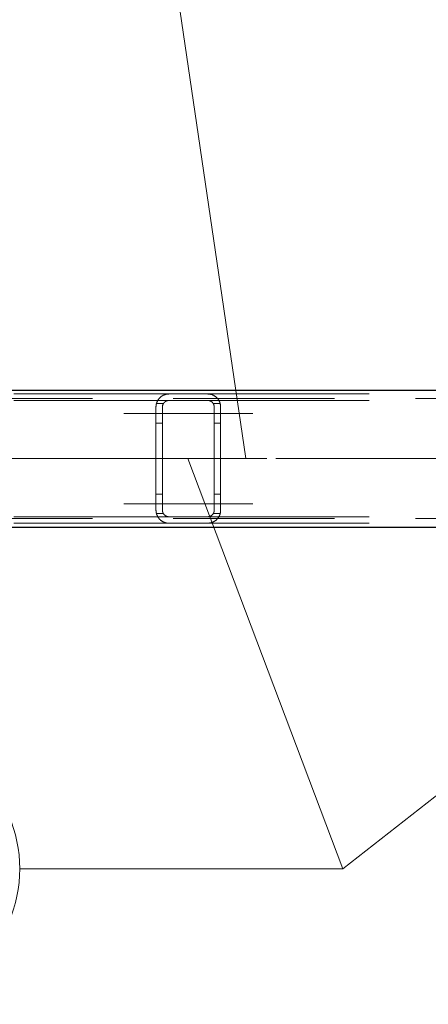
# Model space of a CAD drawing. Header units: millimetres. Extents: x -845 to -83, y 8759 to 9255.
# Tile 118 of 197: x -364.65 to -358.33, y 8809.65 to 8824.89. Entities that reach past the tile are written whole.
import ezdxf

# ---------------------------------------------------------------- set-up
doc = ezdxf.new("R2010")
doc.units = ezdxf.units.MM
doc.header["$LTSCALE"] = 10
doc.linetypes.add('HIDDEN', pattern=[0.375, 0.25, -0.125])
doc.linetypes.add('MITTE', pattern=[2, 1.25, -0.25, 0.25, -0.25])
for name, color, linetype, lineweight in [('PS_Hidden', 2, 'HIDDEN', 9), ('PS_Mid', 5, 'MITTE', 15), ('PS_Pos', 1, 'Continuous', 15), ('PS_Shape', 161, 'Continuous', 30), ('PS_SOLID', 7, 'Continuous', 30)]:
    doc.layers.add(name, color=color, linetype=linetype, lineweight=lineweight)
doc.styles.add('simplex', font='simplex.shx', dxfattribs={"width": 0.75})

# ---------------------------------------------------------------- blocks, each defined once
blk = doc.blocks.new('*X575')
at = {"layer": 'PS_Hidden', "color": 2, "linetype": 'HIDDEN'}
for p, q in [((-372.24, 8819.096), (-362.34, 8819.096)), ((-362.461, 8819.055), (-362.457, 8819.058)), ((-362.457, 8819.058), (-362.453, 8819.06)), ((-362.453, 8819.06), (-362.449, 8819.063)), ((-362.449, 8819.063), (-362.445, 8819.066)), ((-362.445, 8819.066), (-362.441, 8819.068)), ((-362.441, 8819.068), (-362.437, 8819.07)), ((-362.437, 8819.07), (-362.432, 8819.073)), ((-362.432, 8819.073), (-362.428, 8819.075)), ((-362.428, 8819.075), (-362.423, 8819.077)), ((-362.423, 8819.077), (-362.419, 8819.079)), ((-362.419, 8819.079), (-362.414, 8819.081)), ((-362.414, 8819.081), (-362.409, 8819.083)), ((-362.409, 8819.083), (-362.404, 8819.085)), ((-362.404, 8819.085), (-362.399, 8819.086)), ((-362.399, 8819.086), (-362.394, 8819.088)), ((-362.394, 8819.088), (-362.388, 8819.09)), ((-362.388, 8819.09), (-362.382, 8819.091)), ((-362.382, 8819.091), (-362.376, 8819.092)), ((-362.376, 8819.092), (-362.369, 8819.093)), ((-362.369, 8819.093), (-362.362, 8819.094)), ((-362.362, 8819.094), (-362.355, 8819.095)), ((-362.355, 8819.095), (-362.347, 8819.095)), ((-362.347, 8819.095), (-362.34, 8819.096)), ((-362.34, 8819.096), (-361.74, 8819.096)), ((-362.34, 8819.096), (-362.34, 8819.096)), ((-361.74, 8819.096), (-351.84, 8819.096)), ((-361.74, 8819.096), (-361.733, 8819.095)), ((-361.733, 8819.095), (-361.726, 8819.095)), ((-361.726, 8819.095), (-361.719, 8819.095)), ((-361.719, 8819.095), (-361.712, 8819.094)), ((-361.712, 8819.094), (-361.705, 8819.093)), ((-361.705, 8819.093), (-361.698, 8819.091)), ((-361.698, 8819.091), (-361.691, 8819.09)), ((-361.691, 8819.09), (-361.685, 8819.088)), ((-361.685, 8819.088), (-361.679, 8819.086)), ((-361.679, 8819.086), (-361.673, 8819.084)), ((-361.673, 8819.084), (-361.667, 8819.082)), ((-361.667, 8819.082), (-361.661, 8819.08)), ((-361.661, 8819.08), (-361.656, 8819.077)), ((-361.656, 8819.077), (-361.65, 8819.075)), ((-361.65, 8819.075), (-361.645, 8819.072)), ((-361.645, 8819.072), (-361.64, 8819.069)), ((-361.64, 8819.069), (-361.636, 8819.066)), ((-361.636, 8819.066), (-361.631, 8819.064)), ((-361.631, 8819.064), (-361.627, 8819.061)), ((-361.627, 8819.061), (-361.623, 8819.058)), ((-361.623, 8819.058), (-361.619, 8819.055)), ((-411.025, 8819.026), (-311.275, 8819.026)), ((-372.24, 8818.996), (-362.34, 8818.996)), ((-362.54, 8818.901), (-362.539, 8818.906)), ((-362.539, 8818.917), (-362.538, 8818.922)), ((-362.539, 8818.911), (-362.539, 8818.917)), ((-362.539, 8818.906), (-362.539, 8818.911)), ((-362.538, 8818.922), (-362.537, 8818.927)), ((-362.537, 8818.927), (-362.536, 8818.932)), ((-362.536, 8818.932), (-362.535, 8818.937)), ((-362.535, 8818.937), (-362.534, 8818.942)), ((-362.534, 8818.942), (-362.533, 8818.947)), ((-362.533, 8818.947), (-362.532, 8818.951)), ((-362.426, 8818.946), (-362.533, 8818.946)), ((-362.532, 8818.951), (-362.53, 8818.956)), ((-362.53, 8818.956), (-362.529, 8818.961)), ((-362.529, 8818.961), (-362.527, 8818.965)), ((-362.527, 8818.965), (-362.525, 8818.97)), ((-362.525, 8818.97), (-362.523, 8818.974)), ((-362.523, 8818.974), (-362.521, 8818.979)), ((-362.521, 8818.979), (-362.519, 8818.983)), ((-362.519, 8818.983), (-362.517, 8818.987)), ((-362.517, 8818.987), (-362.515, 8818.991)), ((-362.515, 8818.991), (-362.513, 8818.995)), ((-362.513, 8818.995), (-362.51, 8818.999)), ((-362.51, 8818.999), (-362.508, 8819.003)), ((-362.508, 8819.003), (-362.505, 8819.007)), ((-362.505, 8819.007), (-362.503, 8819.011)), ((-362.503, 8819.011), (-362.5, 8819.015)), ((-362.5, 8819.015), (-362.498, 8819.018)), ((-362.498, 8819.018), (-362.495, 8819.022)), ((-362.495, 8819.022), (-362.492, 8819.025)), ((-362.492, 8819.025), (-362.489, 8819.028)), ((-362.489, 8819.028), (-362.486, 8819.031)), ((-362.486, 8819.031), (-362.484, 8819.035)), ((-362.484, 8819.035), (-362.481, 8819.038)), ((-362.481, 8819.038), (-362.478, 8819.04)), ((-362.478, 8819.04), (-362.474, 8819.043)), ((-362.474, 8819.043), (-362.471, 8819.046)), ((-362.471, 8819.046), (-362.468, 8819.049)), ((-362.468, 8819.049), (-362.464, 8819.052)), ((-362.464, 8819.052), (-362.461, 8819.055)), ((-362.438, 8818.912), (-362.439, 8818.91)), ((-362.439, 8818.91), (-362.439, 8818.907)), ((-362.439, 8818.907), (-362.439, 8818.905)), ((-362.437, 8818.917), (-362.438, 8818.914)), ((-362.438, 8818.914), (-362.438, 8818.912)), ((-362.436, 8818.921), (-362.437, 8818.919)), ((-362.437, 8818.919), (-362.437, 8818.917)), ((-362.435, 8818.926), (-362.436, 8818.923)), ((-362.436, 8818.923), (-362.436, 8818.921)), ((-362.434, 8818.928), (-362.435, 8818.926)), ((-362.433, 8818.93), (-362.434, 8818.928)), ((-362.432, 8818.934), (-362.433, 8818.932)), ((-362.433, 8818.932), (-362.433, 8818.93)), ((-362.431, 8818.937), (-362.432, 8818.934)), ((-362.43, 8818.939), (-362.431, 8818.937)), ((-362.429, 8818.941), (-362.43, 8818.939)), ((-362.428, 8818.943), (-362.429, 8818.941)), ((-362.427, 8818.945), (-362.428, 8818.943)), ((-362.425, 8818.947), (-362.427, 8818.945)), ((-362.424, 8818.949), (-362.425, 8818.947)), ((-362.423, 8818.951), (-362.424, 8818.949)), ((-362.422, 8818.953), (-362.423, 8818.951)), ((-362.421, 8818.954), (-362.422, 8818.953)), ((-362.419, 8818.956), (-362.421, 8818.954)), ((-362.418, 8818.958), (-362.419, 8818.956)), ((-362.416, 8818.96), (-362.418, 8818.958)), ((-362.415, 8818.961), (-362.416, 8818.96)), ((-362.413, 8818.963), (-362.415, 8818.961)), ((-362.412, 8818.965), (-362.413, 8818.963)), ((-362.41, 8818.966), (-362.412, 8818.965)), ((-362.409, 8818.968), (-362.41, 8818.966)), ((-362.407, 8818.969), (-362.409, 8818.968)), ((-362.405, 8818.971), (-362.407, 8818.969)), ((-362.404, 8818.972), (-362.405, 8818.971)), ((-362.402, 8818.974), (-362.404, 8818.972)), ((-362.4, 8818.976), (-362.402, 8818.974)), ((-362.398, 8818.977), (-362.4, 8818.976)), ((-362.396, 8818.978), (-362.398, 8818.977)), ((-362.393, 8818.98), (-362.396, 8818.978)), ((-362.391, 8818.981), (-362.393, 8818.98)), ((-362.389, 8818.983), (-362.391, 8818.981)), ((-362.387, 8818.984), (-362.389, 8818.983)), ((-362.384, 8818.985), (-362.387, 8818.984)), ((-362.382, 8818.986), (-362.384, 8818.985)), ((-362.379, 8818.987), (-362.382, 8818.986)), ((-362.377, 8818.988), (-362.379, 8818.987)), ((-362.375, 8818.989), (-362.377, 8818.988)), ((-362.372, 8818.99), (-362.375, 8818.989)), ((-362.369, 8818.991), (-362.372, 8818.99)), ((-362.366, 8818.992), (-362.369, 8818.991)), ((-362.363, 8818.993), (-362.366, 8818.992)), ((-362.36, 8818.993), (-362.363, 8818.993)), ((-362.357, 8818.994), (-362.36, 8818.993)), ((-362.353, 8818.995), (-362.357, 8818.994)), ((-362.35, 8818.995), (-362.353, 8818.995)), ((-362.347, 8818.995), (-362.35, 8818.995)), ((-362.343, 8818.996), (-362.347, 8818.995)), ((-362.34, 8818.996), (-362.343, 8818.996)), ((-361.74, 8818.996), (-362.34, 8818.996)), ((-361.74, 8818.996), (-351.84, 8818.996)), ((-361.737, 8818.996), (-361.74, 8818.996)), ((-361.734, 8818.995), (-361.737, 8818.996)), ((-361.731, 8818.995), (-361.734, 8818.995)), ((-361.727, 8818.995), (-361.731, 8818.995)), ((-361.724, 8818.994), (-361.727, 8818.995)), ((-361.721, 8818.994), (-361.724, 8818.994)), ((-361.718, 8818.993), (-361.721, 8818.994)), ((-361.714, 8818.992), (-361.718, 8818.993)), ((-361.711, 8818.991), (-361.714, 8818.992)), ((-361.708, 8818.991), (-361.711, 8818.991)), ((-361.705, 8818.989), (-361.708, 8818.991)), ((-361.702, 8818.988), (-361.705, 8818.989)), ((-361.699, 8818.987), (-361.702, 8818.988)), ((-361.697, 8818.986), (-361.699, 8818.987)), ((-361.694, 8818.984), (-361.697, 8818.986)), ((-361.691, 8818.983), (-361.694, 8818.984)), ((-361.688, 8818.981), (-361.691, 8818.983)), ((-361.686, 8818.98), (-361.688, 8818.981)), ((-361.683, 8818.978), (-361.686, 8818.98)), ((-361.681, 8818.977), (-361.683, 8818.978)), ((-361.679, 8818.975), (-361.681, 8818.977)), ((-361.677, 8818.973), (-361.679, 8818.975)), ((-361.675, 8818.972), (-361.677, 8818.973)), ((-361.673, 8818.97), (-361.675, 8818.972)), ((-361.671, 8818.968), (-361.673, 8818.97)), ((-361.669, 8818.967), (-361.671, 8818.968)), ((-361.668, 8818.965), (-361.669, 8818.967)), ((-361.666, 8818.963), (-361.668, 8818.965)), ((-361.664, 8818.961), (-361.666, 8818.963)), ((-361.663, 8818.959), (-361.664, 8818.961)), ((-361.661, 8818.958), (-361.663, 8818.959)), ((-361.66, 8818.956), (-361.661, 8818.958)), ((-361.658, 8818.954), (-361.66, 8818.956)), ((-361.657, 8818.952), (-361.658, 8818.954)), ((-361.656, 8818.95), (-361.657, 8818.952)), ((-361.655, 8818.948), (-361.656, 8818.95)), ((-361.653, 8818.946), (-361.655, 8818.948)), ((-361.652, 8818.944), (-361.653, 8818.946)), ((-361.653, 8818.946), (-361.546, 8818.946)), ((-361.651, 8818.942), (-361.652, 8818.944)), ((-361.65, 8818.94), (-361.651, 8818.942)), ((-361.649, 8818.938), (-361.65, 8818.94)), ((-361.648, 8818.936), (-361.649, 8818.938)), ((-361.647, 8818.934), (-361.648, 8818.936)), ((-361.647, 8818.932), (-361.647, 8818.934)), ((-361.646, 8818.93), (-361.647, 8818.932)), ((-361.645, 8818.928), (-361.646, 8818.93)), ((-361.644, 8818.926), (-361.645, 8818.928)), ((-361.644, 8818.924), (-361.644, 8818.926)), ((-361.643, 8818.922), (-361.644, 8818.924)), ((-361.643, 8818.92), (-361.643, 8818.922)), ((-361.642, 8818.918), (-361.643, 8818.92)), ((-361.642, 8818.916), (-361.642, 8818.918)), ((-361.641, 8818.914), (-361.642, 8818.916)), ((-361.641, 8818.912), (-361.641, 8818.914)), ((-361.641, 8818.91), (-361.641, 8818.912)), ((-361.64, 8818.908), (-361.641, 8818.91)), ((-361.64, 8818.906), (-361.64, 8818.908)), ((-361.64, 8818.903), (-361.64, 8818.906)), ((-361.619, 8819.055), (-361.615, 8819.052)), ((-361.615, 8819.052), (-361.611, 8819.049)), ((-361.611, 8819.049), (-361.608, 8819.046)), ((-361.608, 8819.046), (-361.604, 8819.043)), ((-361.604, 8819.043), (-361.601, 8819.04)), ((-361.601, 8819.04), (-361.598, 8819.037)), ((-361.598, 8819.037), (-361.595, 8819.033)), ((-361.595, 8819.033), (-361.591, 8819.03)), ((-361.591, 8819.03), (-361.588, 8819.026)), ((-361.588, 8819.026), (-361.586, 8819.023)), ((-361.586, 8819.023), (-361.583, 8819.019)), ((-361.583, 8819.019), (-361.58, 8819.016)), ((-361.58, 8819.016), (-361.577, 8819.012)), ((-361.577, 8819.012), (-361.575, 8819.009)), ((-361.575, 8819.009), (-361.572, 8819.005)), ((-361.572, 8819.005), (-361.57, 8819.001)), ((-361.57, 8819.001), (-361.567, 8818.997)), ((-361.567, 8818.997), (-361.565, 8818.993)), ((-361.565, 8818.993), (-361.563, 8818.989)), ((-361.563, 8818.989), (-361.561, 8818.985)), ((-361.561, 8818.985), (-361.559, 8818.981)), ((-361.559, 8818.981), (-361.557, 8818.977)), ((-361.557, 8818.977), (-361.555, 8818.973)), ((-361.555, 8818.973), (-361.554, 8818.969)), ((-361.554, 8818.969), (-361.552, 8818.965)), ((-361.552, 8818.965), (-361.551, 8818.96)), ((-361.551, 8818.96), (-361.549, 8818.956)), ((-361.549, 8818.956), (-361.548, 8818.952)), ((-361.548, 8818.952), (-361.547, 8818.948)), ((-361.547, 8818.948), (-361.546, 8818.943)), ((-361.546, 8818.943), (-361.545, 8818.939)), ((-361.545, 8818.939), (-361.544, 8818.935)), ((-361.544, 8818.935), (-361.543, 8818.93)), ((-361.543, 8818.93), (-361.542, 8818.926)), ((-361.542, 8818.926), (-361.541, 8818.922)), ((-361.541, 8818.922), (-361.541, 8818.917)), ((-361.541, 8818.917), (-361.541, 8818.913)), ((-361.541, 8818.913), (-361.54, 8818.909)), ((-361.54, 8818.909), (-361.54, 8818.904)), ((-362.54, 8818.896), (-362.54, 8818.901)), ((-362.54, 8817.296), (-362.54, 8818.896)), ((-362.439, 8818.903), (-362.44, 8818.9)), ((-362.44, 8818.9), (-362.44, 8818.898)), ((-362.44, 8818.898), (-362.44, 8818.896)), ((-362.44, 8818.896), (-362.44, 8817.296)), ((-362.439, 8818.905), (-362.439, 8818.903)), ((-361.64, 8818.902), (-361.64, 8818.903)), ((-361.64, 8818.9), (-361.64, 8818.902)), ((-361.64, 8818.898), (-361.64, 8818.9)), ((-361.64, 8818.896), (-361.64, 8818.898)), ((-361.64, 8817.296), (-361.64, 8818.896)), ((-361.54, 8818.904), (-361.54, 8818.9)), ((-361.54, 8818.9), (-361.54, 8818.896)), ((-361.54, 8818.896), (-361.54, 8817.296)), ((-362.44, 8818.646), (-362.54, 8818.646)), ((-361.64, 8818.646), (-361.54, 8818.646)), ((-362.44, 8817.546), (-362.54, 8817.546)), ((-361.64, 8817.546), (-361.54, 8817.546)), ((-362.54, 8817.29), (-362.54, 8817.296)), ((-362.539, 8817.285), (-362.54, 8817.29)), ((-362.539, 8817.28), (-362.539, 8817.285)), ((-362.539, 8817.275), (-362.539, 8817.28)), ((-362.538, 8817.269), (-362.539, 8817.275)), ((-362.537, 8817.264), (-362.538, 8817.269)), ((-362.536, 8817.259), (-362.537, 8817.264)), ((-362.535, 8817.254), (-362.536, 8817.259)), ((-362.534, 8817.249), (-362.535, 8817.254)), ((-362.533, 8817.245), (-362.534, 8817.249)), ((-362.426, 8817.246), (-362.533, 8817.246)), ((-362.532, 8817.24), (-362.533, 8817.245)), ((-362.53, 8817.235), (-362.532, 8817.24)), ((-362.529, 8817.23), (-362.53, 8817.235)), ((-362.527, 8817.226), (-362.529, 8817.23)), ((-362.44, 8817.296), (-362.44, 8817.293)), ((-362.44, 8817.293), (-362.44, 8817.291)), ((-362.44, 8817.291), (-362.439, 8817.289)), ((-362.439, 8817.289), (-362.439, 8817.286)), ((-362.439, 8817.286), (-362.439, 8817.284)), ((-362.439, 8817.284), (-362.439, 8817.281)), ((-362.439, 8817.281), (-362.438, 8817.279)), ((-362.438, 8817.279), (-362.438, 8817.277)), ((-362.438, 8817.277), (-362.437, 8817.275)), ((-362.437, 8817.275), (-362.437, 8817.272)), ((-362.437, 8817.272), (-362.436, 8817.27)), ((-362.436, 8817.27), (-362.436, 8817.268)), ((-362.436, 8817.268), (-362.435, 8817.266)), ((-362.435, 8817.266), (-362.434, 8817.263)), ((-362.434, 8817.263), (-362.433, 8817.261)), ((-362.433, 8817.261), (-362.433, 8817.259)), ((-362.433, 8817.259), (-362.432, 8817.257)), ((-362.432, 8817.257), (-362.431, 8817.255)), ((-362.431, 8817.255), (-362.43, 8817.253)), ((-362.43, 8817.253), (-362.429, 8817.25)), ((-362.429, 8817.25), (-362.428, 8817.248)), ((-362.428, 8817.248), (-362.427, 8817.246)), ((-362.427, 8817.246), (-362.425, 8817.244)), ((-362.425, 8817.244), (-362.424, 8817.242)), ((-362.424, 8817.242), (-362.423, 8817.241)), ((-362.423, 8817.241), (-362.422, 8817.239)), ((-362.422, 8817.239), (-362.421, 8817.237)), ((-362.421, 8817.237), (-362.419, 8817.235)), ((-362.419, 8817.235), (-362.418, 8817.233)), ((-362.418, 8817.233), (-362.416, 8817.231)), ((-362.416, 8817.231), (-362.415, 8817.23)), ((-362.415, 8817.23), (-362.413, 8817.228)), ((-361.666, 8817.228), (-361.664, 8817.23)), ((-361.664, 8817.23), (-361.663, 8817.232)), ((-361.663, 8817.232), (-361.661, 8817.234)), ((-361.661, 8817.234), (-361.66, 8817.235)), ((-361.66, 8817.235), (-361.658, 8817.237)), ((-361.658, 8817.237), (-361.657, 8817.239)), ((-361.657, 8817.239), (-361.656, 8817.241)), ((-361.656, 8817.241), (-361.655, 8817.243)), ((-361.655, 8817.243), (-361.653, 8817.245)), ((-361.653, 8817.245), (-361.652, 8817.247)), ((-361.653, 8817.246), (-361.546, 8817.246)), ((-361.652, 8817.247), (-361.651, 8817.249)), ((-361.651, 8817.249), (-361.65, 8817.251)), ((-361.65, 8817.251), (-361.649, 8817.253)), ((-361.649, 8817.253), (-361.648, 8817.255)), ((-361.648, 8817.255), (-361.647, 8817.257)), ((-361.647, 8817.259), (-361.646, 8817.261)), ((-361.647, 8817.257), (-361.647, 8817.259)), ((-361.646, 8817.261), (-361.645, 8817.263)), ((-361.645, 8817.263), (-361.644, 8817.265)), ((-361.644, 8817.267), (-361.643, 8817.269)), ((-361.644, 8817.265), (-361.644, 8817.267)), ((-361.643, 8817.271), (-361.642, 8817.273)), ((-361.643, 8817.269), (-361.643, 8817.271)), ((-361.642, 8817.275), (-361.641, 8817.278)), ((-361.642, 8817.273), (-361.642, 8817.275)), ((-361.641, 8817.282), (-361.64, 8817.284)), ((-361.641, 8817.28), (-361.641, 8817.282)), ((-361.641, 8817.278), (-361.641, 8817.28)), ((-361.64, 8817.294), (-361.64, 8817.296)), ((-361.64, 8817.292), (-361.64, 8817.294)), ((-361.64, 8817.29), (-361.64, 8817.292)), ((-361.64, 8817.288), (-361.64, 8817.29)), ((-361.64, 8817.286), (-361.64, 8817.288)), ((-361.64, 8817.284), (-361.64, 8817.286)), ((-361.551, 8817.231), (-361.552, 8817.227)), ((-361.549, 8817.235), (-361.551, 8817.231)), ((-361.548, 8817.239), (-361.549, 8817.235)), ((-361.547, 8817.244), (-361.548, 8817.239)), ((-361.546, 8817.248), (-361.547, 8817.244)), ((-361.545, 8817.252), (-361.546, 8817.248)), ((-361.544, 8817.257), (-361.545, 8817.252)), ((-361.543, 8817.261), (-361.544, 8817.257)), ((-361.542, 8817.265), (-361.543, 8817.261)), ((-361.541, 8817.27), (-361.542, 8817.265)), ((-361.54, 8817.283), (-361.541, 8817.278)), ((-361.541, 8817.278), (-361.541, 8817.274)), ((-361.541, 8817.274), (-361.541, 8817.27)), ((-361.54, 8817.296), (-361.54, 8817.291)), ((-361.54, 8817.291), (-361.54, 8817.287)), ((-361.54, 8817.287), (-361.54, 8817.283)), ((-411.025, 8817.166), (-311.275, 8817.166)), ((-372.24, 8817.196), (-362.34, 8817.196)), ((-372.24, 8817.096), (-362.34, 8817.096)), ((-362.525, 8817.221), (-362.527, 8817.226)), ((-362.523, 8817.217), (-362.525, 8817.221)), ((-362.521, 8817.212), (-362.523, 8817.217)), ((-362.519, 8817.208), (-362.521, 8817.212)), ((-362.517, 8817.204), (-362.519, 8817.208)), ((-362.515, 8817.2), (-362.517, 8817.204)), ((-362.513, 8817.196), (-362.515, 8817.2)), ((-362.51, 8817.192), (-362.513, 8817.196)), ((-362.508, 8817.188), (-362.51, 8817.192)), ((-362.505, 8817.184), (-362.508, 8817.188)), ((-362.503, 8817.18), (-362.505, 8817.184)), ((-362.5, 8817.177), (-362.503, 8817.18)), ((-362.498, 8817.173), (-362.5, 8817.177)), ((-362.495, 8817.17), (-362.498, 8817.173)), ((-362.492, 8817.166), (-362.495, 8817.17)), ((-362.489, 8817.163), (-362.492, 8817.166)), ((-362.486, 8817.16), (-362.489, 8817.163)), ((-362.484, 8817.157), (-362.486, 8817.16)), ((-362.481, 8817.154), (-362.484, 8817.157)), ((-362.478, 8817.151), (-362.481, 8817.154)), ((-362.474, 8817.148), (-362.478, 8817.151)), ((-362.471, 8817.145), (-362.474, 8817.148)), ((-362.468, 8817.142), (-362.471, 8817.145)), ((-362.464, 8817.139), (-362.468, 8817.142)), ((-362.461, 8817.136), (-362.464, 8817.139)), ((-362.457, 8817.134), (-362.461, 8817.136)), ((-362.453, 8817.131), (-362.457, 8817.134)), ((-362.449, 8817.128), (-362.453, 8817.131)), ((-362.445, 8817.126), (-362.449, 8817.128)), ((-362.441, 8817.123), (-362.445, 8817.126)), ((-362.437, 8817.121), (-362.441, 8817.123)), ((-362.432, 8817.118), (-362.437, 8817.121)), ((-362.428, 8817.116), (-362.432, 8817.118)), ((-362.423, 8817.114), (-362.428, 8817.116)), ((-362.419, 8817.112), (-362.423, 8817.114)), ((-362.414, 8817.11), (-362.419, 8817.112)), ((-362.409, 8817.108), (-362.414, 8817.11)), ((-362.413, 8817.228), (-362.412, 8817.226)), ((-362.412, 8817.226), (-362.41, 8817.225)), ((-362.41, 8817.225), (-362.409, 8817.223)), ((-362.409, 8817.223), (-362.407, 8817.222)), ((-362.404, 8817.106), (-362.409, 8817.108)), ((-362.407, 8817.222), (-362.405, 8817.22)), ((-362.405, 8817.22), (-362.404, 8817.219)), ((-362.404, 8817.219), (-362.402, 8817.217)), ((-362.399, 8817.105), (-362.404, 8817.106)), ((-362.402, 8817.217), (-362.4, 8817.216)), ((-362.4, 8817.216), (-362.398, 8817.214)), ((-362.394, 8817.103), (-362.399, 8817.105)), ((-362.398, 8817.214), (-362.396, 8817.213)), ((-362.396, 8817.213), (-362.393, 8817.211)), ((-362.388, 8817.102), (-362.394, 8817.103)), ((-362.393, 8817.211), (-362.391, 8817.21)), ((-362.391, 8817.21), (-362.389, 8817.209)), ((-362.389, 8817.209), (-362.387, 8817.207)), ((-362.382, 8817.1), (-362.388, 8817.102)), ((-362.387, 8817.207), (-362.384, 8817.206)), ((-362.384, 8817.206), (-362.382, 8817.205)), ((-362.382, 8817.205), (-362.379, 8817.204)), ((-362.376, 8817.099), (-362.382, 8817.1)), ((-362.379, 8817.204), (-362.377, 8817.203)), ((-362.377, 8817.203), (-362.375, 8817.202)), ((-362.369, 8817.098), (-362.376, 8817.099)), ((-362.375, 8817.202), (-362.372, 8817.201)), ((-362.372, 8817.201), (-362.369, 8817.2)), ((-362.369, 8817.2), (-362.366, 8817.199)), ((-362.362, 8817.097), (-362.369, 8817.098)), ((-362.366, 8817.199), (-362.363, 8817.198)), ((-362.363, 8817.198), (-362.36, 8817.198)), ((-362.355, 8817.096), (-362.362, 8817.097)), ((-362.36, 8817.198), (-362.357, 8817.197)), ((-362.357, 8817.197), (-362.353, 8817.197)), ((-362.347, 8817.096), (-362.355, 8817.096)), ((-362.353, 8817.197), (-362.35, 8817.196)), ((-362.35, 8817.196), (-362.347, 8817.196)), ((-362.347, 8817.196), (-362.343, 8817.196)), ((-362.34, 8817.096), (-362.347, 8817.096)), ((-362.343, 8817.196), (-362.34, 8817.196)), ((-362.34, 8817.196), (-361.74, 8817.196)), ((-361.74, 8817.096), (-362.34, 8817.096)), ((-361.74, 8817.196), (-351.84, 8817.196)), ((-361.74, 8817.196), (-361.737, 8817.196)), ((-361.74, 8817.096), (-351.84, 8817.096)), ((-361.733, 8817.096), (-361.74, 8817.096)), ((-361.74, 8817.096), (-361.74, 8817.096)), ((-361.737, 8817.196), (-361.734, 8817.196)), ((-361.734, 8817.196), (-361.731, 8817.196)), ((-361.726, 8817.096), (-361.733, 8817.096)), ((-361.731, 8817.196), (-361.727, 8817.196)), ((-361.727, 8817.196), (-361.724, 8817.197)), ((-361.719, 8817.097), (-361.726, 8817.096)), ((-361.724, 8817.197), (-361.721, 8817.197)), ((-361.721, 8817.197), (-361.718, 8817.198)), ((-361.712, 8817.098), (-361.719, 8817.097)), ((-361.718, 8817.198), (-361.714, 8817.199)), ((-361.714, 8817.199), (-361.711, 8817.2)), ((-361.705, 8817.099), (-361.712, 8817.098)), ((-361.711, 8817.2), (-361.708, 8817.201)), ((-361.708, 8817.201), (-361.705, 8817.202)), ((-361.705, 8817.202), (-361.702, 8817.203)), ((-361.698, 8817.1), (-361.705, 8817.099)), ((-361.702, 8817.203), (-361.699, 8817.204)), ((-361.699, 8817.204), (-361.697, 8817.205)), ((-361.691, 8817.102), (-361.698, 8817.1)), ((-361.697, 8817.205), (-361.694, 8817.207)), ((-361.694, 8817.207), (-361.691, 8817.208)), ((-361.691, 8817.208), (-361.688, 8817.21)), ((-361.685, 8817.103), (-361.691, 8817.102)), ((-361.688, 8817.21), (-361.686, 8817.211)), ((-361.686, 8817.211), (-361.683, 8817.213)), ((-361.679, 8817.105), (-361.685, 8817.103)), ((-361.683, 8817.213), (-361.681, 8817.215)), ((-361.681, 8817.215), (-361.679, 8817.216)), ((-361.679, 8817.216), (-361.677, 8817.218)), ((-361.673, 8817.107), (-361.679, 8817.105)), ((-361.677, 8817.218), (-361.675, 8817.22)), ((-361.675, 8817.22), (-361.673, 8817.221)), ((-361.673, 8817.221), (-361.671, 8817.223)), ((-361.667, 8817.109), (-361.673, 8817.107)), ((-361.671, 8817.223), (-361.669, 8817.225)), ((-361.669, 8817.225), (-361.668, 8817.226)), ((-361.668, 8817.226), (-361.666, 8817.228)), ((-361.661, 8817.112), (-361.667, 8817.109)), ((-361.656, 8817.114), (-361.661, 8817.112)), ((-361.65, 8817.117), (-361.656, 8817.114)), ((-361.645, 8817.119), (-361.65, 8817.117)), ((-361.64, 8817.122), (-361.645, 8817.119)), ((-361.636, 8817.125), (-361.64, 8817.122)), ((-361.631, 8817.128), (-361.636, 8817.125)), ((-361.627, 8817.131), (-361.631, 8817.128)), ((-361.623, 8817.133), (-361.627, 8817.131)), ((-361.619, 8817.136), (-361.623, 8817.133)), ((-361.615, 8817.139), (-361.619, 8817.136)), ((-361.611, 8817.142), (-361.615, 8817.139)), ((-361.608, 8817.145), (-361.611, 8817.142)), ((-361.604, 8817.148), (-361.608, 8817.145)), ((-361.601, 8817.151), (-361.604, 8817.148)), ((-361.598, 8817.155), (-361.601, 8817.151)), ((-361.595, 8817.158), (-361.598, 8817.155)), ((-361.591, 8817.161), (-361.595, 8817.158)), ((-361.588, 8817.165), (-361.591, 8817.161)), ((-361.586, 8817.168), (-361.588, 8817.165)), ((-361.583, 8817.172), (-361.586, 8817.168)), ((-361.58, 8817.175), (-361.583, 8817.172)), ((-361.577, 8817.179), (-361.58, 8817.175)), ((-361.575, 8817.183), (-361.577, 8817.179)), ((-361.572, 8817.186), (-361.575, 8817.183)), ((-361.57, 8817.19), (-361.572, 8817.186)), ((-361.567, 8817.194), (-361.57, 8817.19)), ((-361.565, 8817.198), (-361.567, 8817.194)), ((-361.563, 8817.202), (-361.565, 8817.198)), ((-361.561, 8817.206), (-361.563, 8817.202)), ((-361.559, 8817.21), (-361.561, 8817.206)), ((-361.557, 8817.214), (-361.559, 8817.21)), ((-361.555, 8817.218), (-361.557, 8817.214)), ((-361.554, 8817.222), (-361.555, 8817.218)), ((-361.552, 8817.227), (-361.554, 8817.222))]:
    blk.add_line(p, q, dxfattribs=at)
at = {"layer": 'PS_Mid', "color": 5, "linetype": 'MITTE'}
for p, q in [((-363.04, 8818.796), (-361.926, 8818.796)), ((-363.04, 8818.796), (-361.94, 8818.796)), ((-361.04, 8818.796), (-362.14, 8818.796)), ((-361.04, 8818.796), (-362.14, 8818.796)), ((-413.323, 8818.096), (-308.977, 8818.096)), ((-395.683, 8818.096), (-338.896, 8818.096)), ((-362.04, 8818.096), (-362.04, 8818.096)), ((-363.04, 8817.396), (-361.926, 8817.396)), ((-363.04, 8817.396), (-361.94, 8817.396)), ((-361.04, 8817.396), (-362.14, 8817.396)), ((-361.04, 8817.396), (-362.14, 8817.396))]:
    blk.add_line(p, q, dxfattribs=at)
at = {"layer": 'PS_SOLID', "color": 7, "linetype": 'Continuous'}
for p, q in [((-411.025, 8819.156), (-311.275, 8819.156)), ((-411.025, 8817.036), (-311.275, 8817.036))]:
    blk.add_line(p, q, dxfattribs=at)
blk = doc.blocks.new('*X593')
at = {"color": 1}
for p, q in [((-375.242, 8829.146), (-369.564, 8829.146)), ((-367.464, 8827.046), (-362.464, 8827.046)), ((-361.15, 8818.096), (-362.464, 8827.046)), ((-375.242, 8824.946), (-369.564, 8824.946))]:
    blk.add_line(p, q, dxfattribs=at)
for centre, start, end in [((-375.242, 8827.046), 90, 270), ((-369.564, 8827.046), 270, 90)]:
    blk.add_arc(centre, 2.1, start, end, dxfattribs=at)
at = {"color": 30, "style": 'simplex', "width": 0.75}
blk.add_text('566', height=3, dxfattribs=at).set_placement((-375.242, 8825.546))
blk = doc.blocks.new('*X750')
at = {"color": 1}
for p, q in [((-362.049, 8818.096), (-359.649, 8811.746)), ((-372.428, 8813.846), (-366.749, 8813.846)), ((-364.649, 8811.746), (-359.649, 8811.746)), ((-372.428, 8809.646), (-366.749, 8809.646))]:
    blk.add_line(p, q, dxfattribs=at)
for centre, start, end in [((-372.428, 8811.746), 90, 270), ((-366.749, 8811.746), 270, 90)]:
    blk.add_arc(centre, 2.1, start, end, dxfattribs=at)
at = {"color": 30, "style": 'simplex', "width": 0.75}
blk.add_text('589', height=3, dxfattribs=at).set_placement((-372.428, 8810.246))
blk = doc.blocks.new('*X751')
at = {"color": 1}
for p in [(-351.549, 8818.096), (-364.649, 8811.746)]:
    blk.add_line(p, (-359.649, 8811.746), dxfattribs=at)

msp = doc.modelspace()

# ---------------------------------------------------------------- block references
at = {"layer": 'PS_Pos'}
for name in ['*X593', '*X750', '*X751']:
    msp.add_blockref(name, (0, 0), dxfattribs=at)
at = {"layer": 'PS_Shape', "color": 31}
msp.add_blockref('*X575', (0, 0), dxfattribs=at)

doc.saveas('drawing.dxf')
